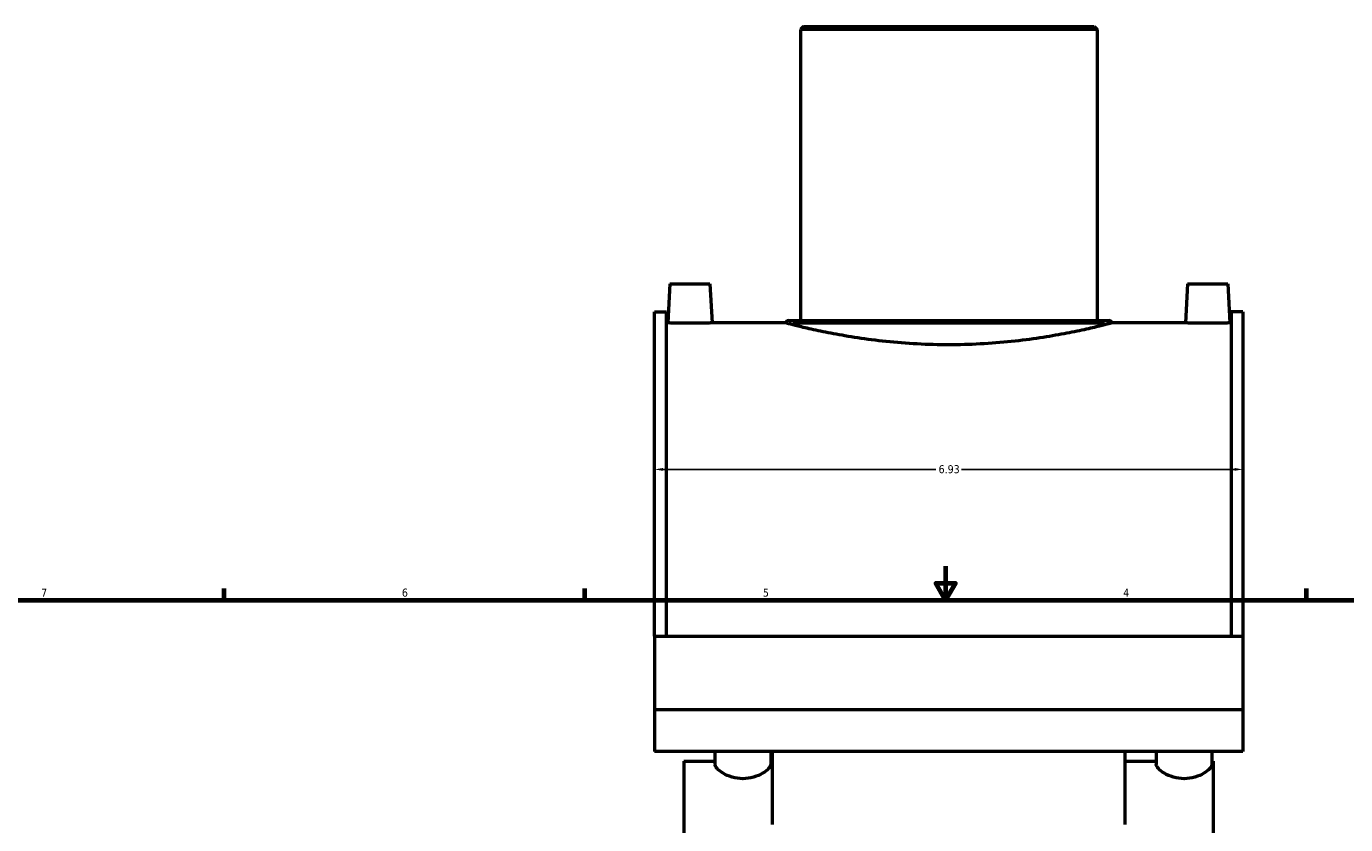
# Model space of a CAD drawing. Header units: inches. Extents: x -11.2 to 54.6, y 0.6 to 57.3.
# Tile 4 of 10: x 6.2 to 21.7, y 18.4 to 27.8. Entities that reach past the tile are written whole.
import ezdxf

# ---------------------------------------------------------------- set-up
doc = ezdxf.new("R2010")
doc.units = ezdxf.units.IN
doc.header["$MEASUREMENT"] = 0
for name, color, linetype, lineweight in [('Border (ANSI)', 7, 'Continuous', 70), ('Dimension (ANSI)', 7, 'Continuous', 25), ('Visible (ANSI)', 7, 'Continuous', 50), ('Visible Narrow (ANSI)', 7, 'Continuous', 35)]:
    doc.layers.add(name, color=color, linetype=linetype, lineweight=lineweight)
doc.styles.add('Note Text (ANSI)', font='tahoma.ttf')
doc.dimstyles.new('Default (ANSI)', dxfattribs={"dimtxt": 0.094488, "dimasz": 0.098425, "dimexe": 0.125, "dimexo": 0.0625, "dimgap": 0.031496, "dimtad": 0, "dimtih": 1, "dimtoh": 1, "dimrnd": 1e-08, "dimzin": 4, "dimdsep": 46, "dimtxsty": 'Note Text (ANSI)', "dimcen": 0.09, "dimdle": 0.393701, "dimclrd": 256, "dimclre": 256, "dimclrt": 5, "dimadec": 0, "dimazin": 1, "dimtfac": 1, "dimtofl": 0, "dimtmove": 0, "dimatfit": 3, "dimfxl": 1, "dimtolj": 1, "dimtzin": 4, "dimlwd": -1, "dimlwe": -1, "dimarcsym": 0})

# ---------------------------------------------------------------- blocks, each defined once
blk = doc.blocks.new('Borders Default Border')
at = {"layer": 'Border (ANSI)'}
for p, q in [((8.5, 21), (8.5, 21.134)), ((12.75, 21), (12.75, 21.134)), ((21.25, 21), (21.25, 21.134))]:
    blk.add_line(p, q, dxfattribs=at)
at = {"layer": 'Border (ANSI)', "flags": 128}
for points in [[(17, 21.4), (17, 21), (16.885, 21.2), (17.115, 21.2), (17, 21)], [(0.5, 1), (0.5, 21), (33.5, 21), (33.5, 1), (0.5, 1)]]:
    blk.add_lwpolyline(points, dxfattribs=at)
at = {"layer": 'Border (ANSI)', "color": 5, "true_color": 0x0000ff, "char_height": 0.0945, "attachment_point": 7, "style": 'Note Text (ANSI)'}
for s, insert in [('7', (6.346, 21.04)), ('6', (10.595, 21.038)), ('5', (14.847, 21.038)), ('4', (19.092, 21.04))]:
    blk.add_mtext(s, dxfattribs=dict(at, insert=insert))
blk = doc.blocks.new('*D8')
at = {"layer": 'Defpoints', "color": 0, "transparency": 16777216}
for p in [(20.502, 22.537), (13.572, 22.373), (20.502, 22.373)]:
    blk.add_point(p, dxfattribs=at)
at = {"layer": 'Dimension (ANSI)', "transparency": 16777216}
for p, q in [((13.67, 22.537), (16.886, 22.537)), ((20.403, 22.537), (17.188, 22.537))]:
    blk.add_line(p, q, dxfattribs=at)
for points in [[(13.67, 22.554), (13.67, 22.521), (13.572, 22.537)], [(20.403, 22.554), (20.403, 22.521), (20.502, 22.537)]]:
    blk.add_solid(points, dxfattribs=at)
at = {"layer": 'Dimension (ANSI)', "color": 5, "transparency": 16777216, "insert": (16.917, 22.587), "char_height": 0.0945, "attachment_point": 1, "style": 'Note Text (ANSI)'}
blk.add_mtext('\\A1;6.93', dxfattribs=at)

msp = doc.modelspace()

# ---------------------------------------------------------------- linework, layer by layer
at = {"layer": 'Visible (ANSI)'}
for p, q in [((15.326, 27.751), (15.291, 27.716)), ((18.783, 27.716), (15.291, 27.716)), ((15.291, 27.716), (15.291, 24.29)), ((15.326, 27.751), (18.748, 27.751)), ((18.748, 27.751), (18.783, 27.716)), ((18.783, 27.716), (18.783, 24.29)), ((13.751, 24.722), (13.727, 24.261)), ((13.751, 24.722), (14.224, 24.722)), ((14.224, 24.722), (14.248, 24.261)), ((19.85, 24.722), (19.826, 24.261)), ((19.85, 24.722), (20.322, 24.722)), ((20.322, 24.722), (20.346, 24.261)), ((13.572, 20.575), (13.572, 24.393)), ((13.572, 24.393), (13.71, 24.393)), ((13.71, 20.575), (13.71, 24.393)), ((13.727, 24.261), (13.71, 24.261)), ((15.117, 24.261), (14.248, 24.261)), ((15.151, 24.29), (18.923, 24.29)), ((19.826, 24.261), (18.957, 24.261)), ((20.363, 24.261), (20.346, 24.261)), ((20.363, 24.393), (20.363, 20.575)), ((20.502, 24.393), (20.363, 24.393)), ((20.502, 24.393), (20.502, 20.575)), ((13.572, 20.575), (20.502, 20.575)), ((13.572, 20.575), (13.572, 19.71)), ((20.502, 20.575), (20.502, 19.71)), ((13.572, 19.71), (20.502, 19.71)), ((13.572, 19.71), (13.572, 19.218)), ((20.502, 19.71), (20.502, 19.218)), ((20.502, 19.218), (13.572, 19.218)), ((14.283, 19.218), (14.283, 19.065)), ((14.94, 19.218), (14.94, 19.065)), ((14.958, 19.218), (14.958, 18.357)), ((19.116, 18.357), (19.116, 19.218)), ((19.48, 19.218), (19.48, 19.065)), ((20.137, 19.218), (20.137, 19.065)), ((13.918, 19.103), (13.918, 17.526)), ((13.918, 19.103), (14.283, 19.103)), ((14.94, 19.103), (14.958, 19.103)), ((19.116, 19.103), (19.48, 19.103)), ((20.137, 19.103), (20.155, 19.103)), ((20.155, 17.526), (20.155, 19.103))]:
    msp.add_line(p, q, dxfattribs=at)
for centre, start, end in [((15.151, 24.255), 90, 169.9046), ((18.923, 24.255), 10.0954, 90)]:
    msp.add_arc(centre, 0.0349, start, end, dxfattribs=at)
for points, knots in [([(13.988, 24.257), (13.955, 24.257), (13.92, 24.257), (13.856, 24.258), (13.827, 24.258), (13.78, 24.26), (13.76, 24.26), (13.734, 24.261), (13.727, 24.261), (13.727, 24.261)], [0, 0, 0, 0, 0.2492993, 0.2492993, 0.4985986, 0.4985986, 0.7478447, 0.7478447, 0.9970907, 0.9970907, 0.9970907, 0.9970907]), ([(14.248, 24.261), (14.248, 24.261), (14.242, 24.261), (14.215, 24.26), (14.195, 24.26), (14.149, 24.258), (14.119, 24.258), (14.055, 24.257), (14.02, 24.257), (13.988, 24.257)], [2.991272, 2.991272, 2.991272, 2.991272, 3.2405181, 3.2405181, 3.4897641, 3.4897641, 3.7390634, 3.7390634, 3.9883627, 3.9883627, 3.9883627, 3.9883627]), ([(15.14, 24.255), (15.133, 24.257), (15.128, 24.258), (15.122, 24.26), (15.12, 24.26), (15.117, 24.261), (15.117, 24.261), (15.117, 24.261), (15.117, 24.261), (15.117, 24.261)], [0.5158832, 0.5158832, 0.5158832, 0.5158832, 0.8168255, 0.8168255, 1.0755501, 1.0755501, 1.2271462, 1.2271462, 1.2728963, 1.2728963, 1.2728963, 1.2728963]), ([(17.037, 24.004), (16.916, 24.004), (16.79, 24.007), (16.542, 24.02), (16.418, 24.03), (16.182, 24.054), (16.069, 24.069), (15.86, 24.101), (15.764, 24.118), (15.594, 24.15), (15.514, 24.166), (15.373, 24.197), (15.312, 24.212), (15.214, 24.236), (15.177, 24.245), (15.148, 24.253), (15.143, 24.254), (15.14, 24.255)], [0, 0, 0, 0, 0.923629, 0.923629, 1.847258, 1.847258, 2.770887, 2.770887, 3.694516, 3.694516, 4.617985, 4.617985, 5.541454, 5.541454, 6.464923, 6.464923, 6.642928, 6.642928, 6.642928, 6.642928]), ([(18.934, 24.255), (18.93, 24.254), (18.926, 24.253), (18.897, 24.245), (18.86, 24.236), (18.762, 24.212), (18.701, 24.197), (18.56, 24.166), (18.48, 24.15), (18.31, 24.118), (18.214, 24.101), (18.005, 24.069), (17.892, 24.054), (17.655, 24.03), (17.532, 24.02), (17.283, 24.007), (17.158, 24.004), (17.037, 24.004)], [22.910638, 22.910638, 22.910638, 22.910638, 23.088644, 23.088644, 24.012112, 24.012112, 24.935581, 24.935581, 25.85905, 25.85905, 26.782679, 26.782679, 27.706308, 27.706308, 28.629937, 28.629937, 29.553566, 29.553566, 29.553566, 29.553566]), ([(18.957, 24.261), (18.957, 24.261), (18.957, 24.261), (18.956, 24.261), (18.956, 24.261), (18.952, 24.26), (18.949, 24.259), (18.941, 24.257), (18.938, 24.256), (18.934, 24.255)], [1.2728963, 1.2728963, 1.2728963, 1.2728963, 1.3615, 1.3615, 1.5314141, 1.5314141, 1.8593493, 1.8593493, 2.0303725, 2.0303725, 2.0303725, 2.0303725]), ([(20.086, 24.257), (20.053, 24.257), (20.018, 24.257), (19.954, 24.258), (19.925, 24.258), (19.879, 24.26), (19.859, 24.26), (19.832, 24.261), (19.826, 24.261), (19.826, 24.261)], [0, 0, 0, 0, 0.2492993, 0.2492993, 0.4985986, 0.4985986, 0.7478447, 0.7478447, 0.9970907, 0.9970907, 0.9970907, 0.9970907]), ([(20.346, 24.261), (20.346, 24.261), (20.34, 24.261), (20.313, 24.26), (20.293, 24.26), (20.247, 24.258), (20.218, 24.258), (20.154, 24.257), (20.119, 24.257), (20.086, 24.257)], [2.991272, 2.991272, 2.991272, 2.991272, 3.2405181, 3.2405181, 3.4897641, 3.4897641, 3.7390634, 3.7390634, 3.9883627, 3.9883627, 3.9883627, 3.9883627]), ([(14.94, 19.065), (14.94, 19.052), (14.932, 19.035), (14.898, 18.998), (14.873, 18.978), (14.815, 18.944), (14.778, 18.927), (14.697, 18.904), (14.653, 18.897), (14.57, 18.897), (14.525, 18.904), (14.444, 18.927), (14.408, 18.944), (14.35, 18.978), (14.325, 18.998), (14.291, 19.035), (14.283, 19.052), (14.283, 19.065)], [1.279857, 1.279857, 1.279857, 1.279857, 1.596515, 1.596515, 1.913174, 1.913174, 2.231607, 2.231607, 2.550039, 2.550039, 2.868471, 2.868471, 3.186904, 3.186904, 3.503563, 3.503563, 3.820221, 3.820221, 3.820221, 3.820221]), ([(20.137, 19.065), (20.137, 19.052), (20.129, 19.035), (20.095, 18.998), (20.07, 18.978), (20.012, 18.944), (19.976, 18.927), (19.895, 18.904), (19.851, 18.897), (19.767, 18.897), (19.723, 18.904), (19.642, 18.927), (19.605, 18.944), (19.547, 18.978), (19.522, 18.998), (19.489, 19.035), (19.48, 19.052), (19.48, 19.065)], [1.279857, 1.279857, 1.279857, 1.279857, 1.596515, 1.596515, 1.913174, 1.913174, 2.231607, 2.231607, 2.550039, 2.550039, 2.868471, 2.868471, 3.186904, 3.186904, 3.503563, 3.503563, 3.820221, 3.820221, 3.820221, 3.820221])]:
    msp.add_open_spline(points, degree=3, knots=knots, dxfattribs=at)
at = {"layer": 'Visible Narrow (ANSI)'}
msp.add_line((18.873, 24.255), (15.201, 24.255), dxfattribs=at)

# ---------------------------------------------------------------- block references
msp.add_blockref('Borders Default Border', (0, 0))

# ---------------------------------------------------------------- dimensions: what is measured, and where the dimension line sits
at = {"layer": 'Dimension (ANSI)'}
dim = msp.add_linear_dim(base=(20.502, 22.537), p1=(13.572, 22.373), p2=(20.502, 22.373), angle=180, dimstyle='Default (ANSI)', override={"dimgap": 0.031496, "dimtih": 0, "dimtoh": 0, "dimdec": 2, "dimse1": 1, "dimse2": 1, "dimtol": 0, "dimlim": 0, "dimtp": 0, "dimtm": 0, "dimtdec": 2, "dimatfit": 1}, dxfattribs=at)
dim.commit()
dim.dimension.update_dxf_attribs({"geometry": '*D8', "text_midpoint": (17.037, 22.537), "dimtype": 160})

doc.saveas('drawing.dxf')
